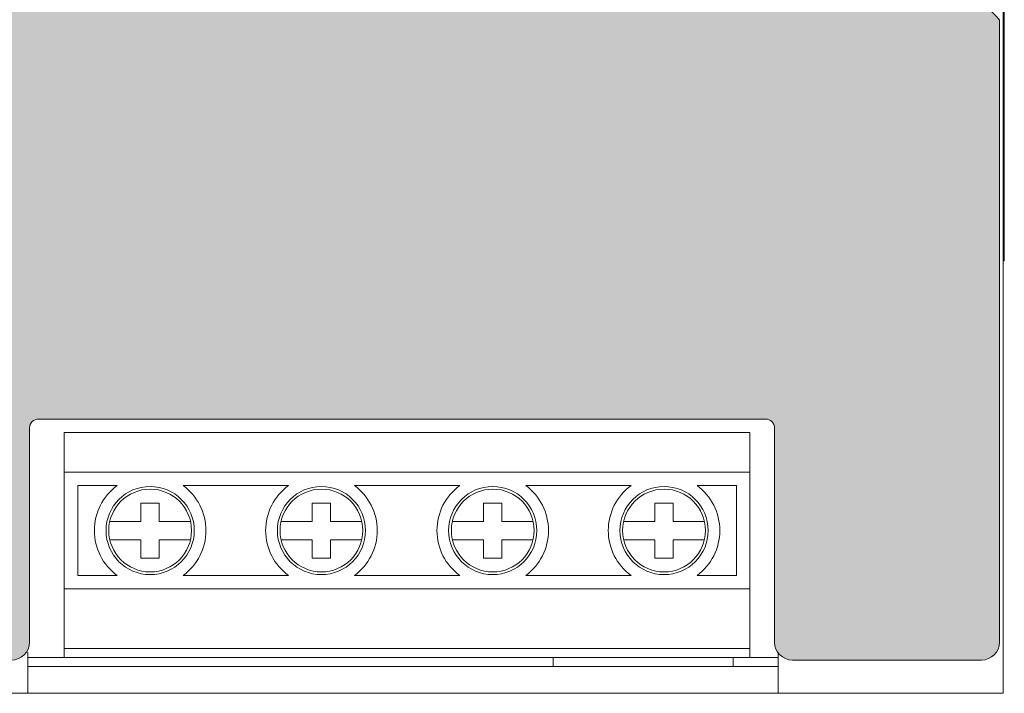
# Model space of a CAD drawing. Header units: millimetres. Extents: x 0 to 560, y 0 to 297.
# Tile 7 of 9: x 469 to 523, y 88 to 125. Entities that reach past the tile are written whole.
import ezdxf

# ---------------------------------------------------------------- set-up
doc = ezdxf.new("R2010")
doc.units = ezdxf.units.MM
doc.layers.get('0').update_dxf_attribs({"linetype": 'CONTINUOUS', "lineweight": 13})

msp = doc.modelspace()

# ---------------------------------------------------------------- hatches: boundary and pattern name
at = {"linetype": 'ByBlock'}
h = msp.add_hatch(color=18, dxfattribs=at)
edge = h.paths.add_edge_path()
edge.add_line((379.5, 171.55), (379.5, 90.85))
edge.add_arc((380.5, 90.85), 1, 180, 270)
edge.add_line((380.5, 89.85), (393.4, 89.85))
edge.add_arc((393.4, 90.85), 1, 270, 360)
edge.add_line((394.4, 90.85), (394.4, 102.75))
edge.add_arc((394.9, 102.75), 0.5, 90, 180, ccw=False)
edge.add_line((394.9, 103.25), (425.9, 103.25))
edge.add_arc((425.9, 102.75), 0.5, 0, 90, ccw=False)
edge.add_line((426.4, 102.75), (426.4, 90.85))
edge.add_arc((427.4, 90.85), 1, 180, 270)
edge.add_line((427.4, 89.85), (468.2, 89.85))
edge.add_arc((468.2, 90.85), 1, 270, 360)
edge.add_line((469.2, 90.85), (469.2, 102.75))
edge.add_arc((469.7, 102.75), 0.5, 90, 180, ccw=False)
edge.add_line((469.7, 103.25), (510.1, 103.25))
edge.add_arc((510.1, 102.75), 0.5, 0, 90, ccw=False)
edge.add_line((510.6, 102.75), (510.6, 90.85))
edge.add_arc((511.6, 90.85), 1, 180, 270)
edge.add_line((511.6, 89.85), (522.1, 89.85))
edge.add_arc((522.1, 90.85), 1, 270, 360)
edge.add_line((523.1, 90.85), (523.1, 125.45))
edge.add_spline(control_points=[(523.1, 125.45), (520.62, 128.071), (517.499, 130.299), (514.14, 132.167)], knot_values=[4.346382, 4.346382, 4.346382, 4.346382, 4.912458, 4.912458, 4.912458, 4.912458], degree=3, periodic=0)
edge.add_arc((512.705, 131), 1.85, 0.943, 39.1174, ccw=False)
edge.add_arc((512.705, 131), 1.85, -238.5328, 0.943, ccw=False)
edge.add_arc((512.705, 131), 1.85, 84.2543, 121.4672, ccw=False)
edge.add_spline(control_points=[(512.89, 132.841), (511.223, 133.711), (509.511, 134.496), (507.801, 135.2)], knot_values=[4, 4, 4, 4, 4.276705, 4.276705, 4.276705, 4.276705], degree=3, periodic=0)
edge.add_spline(control_points=[(507.801, 135.2), (479.804, 146.728), (448.842, 143.346), (419.386, 146.396)], knot_values=[3, 3, 3, 3, 4, 4, 4, 4], degree=3, periodic=0)
edge.add_spline(control_points=[(419.386, 146.396), (416.163, 146.73), (412.932, 146.943), (409.715, 147.346)], knot_values=[2, 2, 2, 2, 3, 3, 3, 3], degree=3, periodic=0)
edge.add_spline(control_points=[(409.715, 147.346), (398.204, 148.79), (385.677, 151.206), (381.198, 163.362)], knot_values=[1, 1, 1, 1, 2, 2, 2, 2], degree=3, periodic=0)
edge.add_spline(control_points=[(381.198, 163.362), (381.039, 163.793), (380.092, 166.147), (379.5, 171.55)], knot_values=[0.46422, 0.46422, 0.46422, 0.46422, 1, 1, 1, 1], degree=3, periodic=0)
edge = h.paths.add_edge_path()
edge.add_spline(control_points=[(379.505, 171.997), (379.503, 171.997), (379.502, 171.997), (379.5, 171.997)], knot_values=[0, 0, 0, 0, 0.00097, 0.00097, 0.00097, 0.00097], degree=3, periodic=0)
at = {"linetype": 'ByBlock', "lineweight": 9}
h = msp.add_hatch(color=7, dxfattribs=at)
h.paths.add_polyline_path([(491.881, 108.567), (488.479, 108.567), (488.479, 108.467), (491.881, 108.467)])
h.paths.add_polyline_path([(489.209, 107.99), (488.479, 107.99), (488.479, 107.89), (489.209, 107.89)])
h.paths.add_polyline_path([(490.545, 107.99), (489.815, 107.99), (489.815, 107.89), (490.545, 107.89)])
h.paths.add_polyline_path([(491.881, 107.99), (491.15, 107.99), (491.15, 107.89), (491.881, 107.89)])
h.paths.add_polyline_path([(495.652, 104.859), (494.148, 104.859), (494.148, 105.241), (495.652, 105.241)])
h.paths.add_polyline_path([(485.587, 104.298), (485.212, 104.298), (485.212, 104.857), (484.648, 104.857), (484.648, 105.243), (485.212, 105.243), (485.212, 105.802), (485.587, 105.802), (485.587, 105.243), (486.152, 105.243), (486.152, 104.857), (485.587, 104.857)])
h.paths.add_polyline_path([(505.252, 104.859), (503.748, 104.859), (503.748, 105.241), (505.252, 105.241)])
h.paths.add_polyline_path([(476.087, 104.298), (475.711, 104.298), (475.711, 104.857), (475.148, 104.857), (475.148, 105.243), (475.711, 105.243), (475.711, 105.802), (476.087, 105.802), (476.087, 105.243), (476.652, 105.243), (476.652, 104.857), (476.087, 104.857)])
edge = h.paths.add_edge_path()
edge.add_spline(control_points=[(495.067, 111.196), (495.127, 111.249), (495.17, 111.332), (495.196, 111.446)], knot_values=[17, 17, 17, 17, 18, 18, 18, 18], degree=3, periodic=0)
edge.add_spline(control_points=[(495.196, 111.446), (495.196, 111.446), (495.499, 111.349), (495.499, 111.349)], knot_values=[0, 0, 0, 0, 1, 1, 1, 1], degree=3, periodic=0)
edge.add_spline(control_points=[(495.499, 111.349), (495.453, 111.18), (495.375, 111.055), (495.267, 110.973)], knot_values=[1, 1, 1, 1, 2, 2, 2, 2], degree=3, periodic=0)
edge.add_spline(control_points=[(495.267, 110.973), (495.16, 110.891), (495.023, 110.85), (494.857, 110.85), (494.651, 110.85), (494.482, 110.921), (494.35, 111.061)], knot_values=[2, 2, 2, 2, 3, 3, 3, 4, 4, 4, 4], degree=3, periodic=0)
edge.add_spline(control_points=[(494.35, 111.061), (494.218, 111.201), (494.152, 111.393), (494.152, 111.637), (494.152, 111.894), (494.218, 112.094), (494.351, 112.237), (494.484, 112.38), (494.659, 112.451), (494.875, 112.451), (495.065, 112.451), (495.218, 112.395), (495.337, 112.283)], knot_values=[4, 4, 4, 4, 5, 5, 5, 6, 6, 6, 7, 7, 7, 8, 8, 8, 8], degree=3, periodic=0)
edge.add_spline(control_points=[(495.337, 112.283), (495.407, 112.217), (495.459, 112.122), (495.495, 111.998)], knot_values=[8, 8, 8, 8, 9, 9, 9, 9], degree=3, periodic=0)
edge.add_spline(control_points=[(495.495, 111.998), (495.495, 111.998), (495.186, 111.924), (495.186, 111.924)], knot_values=[9, 9, 9, 9, 10, 10, 10, 10], degree=3, periodic=0)
edge.add_spline(control_points=[(495.186, 111.924), (495.167, 112.004), (495.129, 112.068), (495.071, 112.114)], knot_values=[10, 10, 10, 10, 11, 11, 11, 11], degree=3, periodic=0)
edge.add_spline(control_points=[(495.071, 112.114), (495.013, 112.161), (494.943, 112.184), (494.859, 112.184), (494.745, 112.184), (494.652, 112.143), (494.581, 112.06)], knot_values=[11, 11, 11, 11, 12, 12, 12, 13, 13, 13, 13], degree=3, periodic=0)
edge.add_spline(control_points=[(494.581, 112.06), (494.509, 111.978), (494.473, 111.844), (494.473, 111.66), (494.473, 111.464), (494.509, 111.325), (494.579, 111.242)], knot_values=[13, 13, 13, 13, 14, 14, 14, 15, 15, 15, 15], degree=3, periodic=0)
edge.add_spline(control_points=[(494.579, 111.242), (494.65, 111.159), (494.741, 111.117), (494.854, 111.117), (494.936, 111.117), (495.007, 111.144), (495.067, 111.196)], knot_values=[15, 15, 15, 15, 16, 16, 16, 17, 17, 17, 17], degree=3, periodic=0)
edge = h.paths.add_edge_path(flags=16)
edge.add_spline(control_points=[(493.097, 112.163), (493.097, 112.163), (492.957, 112.163), (492.957, 112.163)], knot_values=[10, 10, 10, 10, 11, 11, 11, 11], degree=3, periodic=0)
edge.add_spline(control_points=[(492.957, 112.163), (492.957, 112.163), (492.957, 111.138), (492.957, 111.138)], knot_values=[0, 0, 0, 0, 1, 1, 1, 1], degree=3, periodic=0)
edge.add_spline(control_points=[(492.957, 111.138), (492.957, 111.138), (493.19, 111.138), (493.19, 111.138)], knot_values=[1, 1, 1, 1, 2, 2, 2, 2], degree=3, periodic=0)
edge.add_spline(control_points=[(493.19, 111.138), (493.277, 111.138), (493.341, 111.143), (493.379, 111.152)], knot_values=[2, 2, 2, 2, 3, 3, 3, 3], degree=3, periodic=0)
edge.add_spline(control_points=[(493.379, 111.152), (493.43, 111.165), (493.472, 111.187), (493.505, 111.216)], knot_values=[3, 3, 3, 3, 4, 4, 4, 4], degree=3, periodic=0)
edge.add_spline(control_points=[(493.505, 111.216), (493.538, 111.247), (493.566, 111.297), (493.587, 111.366)], knot_values=[4, 4, 4, 4, 5, 5, 5, 5], degree=3, periodic=0)
edge.add_spline(control_points=[(493.587, 111.366), (493.608, 111.435), (493.618, 111.53), (493.618, 111.649), (493.618, 111.769), (493.608, 111.86), (493.587, 111.925)], knot_values=[5, 5, 5, 5, 6, 6, 6, 7, 7, 7, 7], degree=3, periodic=0)
edge.add_spline(control_points=[(493.587, 111.925), (493.566, 111.989), (493.536, 112.039), (493.498, 112.075)], knot_values=[7, 7, 7, 7, 8, 8, 8, 8], degree=3, periodic=0)
edge.add_spline(control_points=[(493.498, 112.075), (493.461, 112.111), (493.412, 112.135), (493.354, 112.147)], knot_values=[8, 8, 8, 8, 9, 9, 9, 9], degree=3, periodic=0)
edge.add_spline(control_points=[(493.354, 112.147), (493.31, 112.158), (493.225, 112.163), (493.097, 112.163)], knot_values=[9, 9, 9, 9, 10, 10, 10, 10], degree=3, periodic=0)
edge = h.paths.add_edge_path()
edge.add_spline(control_points=[(492.645, 110.877), (492.645, 110.877), (492.645, 112.424), (492.645, 112.424)], knot_values=[10, 10, 10, 10, 11, 11, 11, 11], degree=3, periodic=0)
edge.add_spline(control_points=[(492.645, 112.424), (492.645, 112.424), (493.215, 112.424), (493.215, 112.424)], knot_values=[0, 0, 0, 0, 1, 1, 1, 1], degree=3, periodic=0)
edge.add_spline(control_points=[(493.215, 112.424), (493.344, 112.424), (493.443, 112.414), (493.51, 112.395)], knot_values=[1, 1, 1, 1, 2, 2, 2, 2], degree=3, periodic=0)
edge.add_spline(control_points=[(493.51, 112.395), (493.6, 112.368), (493.678, 112.32), (493.743, 112.252), (493.808, 112.184), (493.857, 112.101), (493.891, 112.001)], knot_values=[2, 2, 2, 2, 3, 3, 3, 4, 4, 4, 4], degree=3, periodic=0)
edge.add_spline(control_points=[(493.891, 112.001), (493.925, 111.902), (493.941, 111.781), (493.941, 111.636), (493.941, 111.508), (493.926, 111.398), (493.894, 111.306)], knot_values=[4, 4, 4, 4, 5, 5, 5, 6, 6, 6, 6], degree=3, periodic=0)
edge.add_spline(control_points=[(493.894, 111.306), (493.855, 111.193), (493.8, 111.103), (493.729, 111.033)], knot_values=[6, 6, 6, 6, 7, 7, 7, 7], degree=3, periodic=0)
edge.add_spline(control_points=[(493.729, 111.033), (493.674, 110.98), (493.601, 110.939), (493.509, 110.91)], knot_values=[7, 7, 7, 7, 8, 8, 8, 8], degree=3, periodic=0)
edge.add_spline(control_points=[(493.509, 110.91), (493.44, 110.888), (493.348, 110.877), (493.232, 110.877)], knot_values=[8, 8, 8, 8, 9, 9, 9, 9], degree=3, periodic=0)
edge.add_spline(control_points=[(493.232, 110.877), (493.232, 110.877), (492.645, 110.877), (492.645, 110.877)], knot_values=[9, 9, 9, 9, 10, 10, 10, 10], degree=3, periodic=0)
edge = h.paths.add_edge_path()
edge.add_spline(control_points=[(491.635, 111.998), (491.635, 111.998), (491.837, 111.998), (491.837, 111.998)], knot_values=[20, 20, 20, 20, 21, 21, 21, 21], degree=3, periodic=0)
edge.add_spline(control_points=[(491.837, 111.998), (491.837, 111.998), (491.837, 111.761), (491.837, 111.761)], knot_values=[0, 0, 0, 0, 1, 1, 1, 1], degree=3, periodic=0)
edge.add_spline(control_points=[(491.837, 111.761), (491.837, 111.761), (491.635, 111.761), (491.635, 111.761)], knot_values=[1, 1, 1, 1, 2, 2, 2, 2], degree=3, periodic=0)
edge.add_spline(control_points=[(491.635, 111.761), (491.635, 111.761), (491.635, 111.309), (491.635, 111.309)], knot_values=[2, 2, 2, 2, 3, 3, 3, 3], degree=3, periodic=0)
edge.add_spline(control_points=[(491.635, 111.309), (491.635, 111.218), (491.637, 111.165), (491.641, 111.149)], knot_values=[3, 3, 3, 3, 4, 4, 4, 4], degree=3, periodic=0)
edge.add_spline(control_points=[(491.641, 111.149), (491.644, 111.134), (491.653, 111.122), (491.667, 111.112)], knot_values=[4, 4, 4, 4, 5, 5, 5, 5], degree=3, periodic=0)
edge.add_spline(control_points=[(491.667, 111.112), (491.681, 111.103), (491.697, 111.097), (491.717, 111.097), (491.745, 111.097), (491.784, 111.107), (491.836, 111.126)], knot_values=[5, 5, 5, 5, 6, 6, 6, 7, 7, 7, 7], degree=3, periodic=0)
edge.add_spline(control_points=[(491.836, 111.126), (491.836, 111.126), (491.861, 110.896), (491.861, 110.896)], knot_values=[7, 7, 7, 7, 8, 8, 8, 8], degree=3, periodic=0)
edge.add_spline(control_points=[(491.861, 110.896), (491.792, 110.866), (491.715, 110.851), (491.628, 110.851), (491.574, 110.851), (491.526, 110.86), (491.483, 110.879)], knot_values=[8, 8, 8, 8, 9, 9, 9, 10, 10, 10, 10], degree=3, periodic=0)
edge.add_spline(control_points=[(491.483, 110.879), (491.44, 110.897), (491.409, 110.919), (491.389, 110.948)], knot_values=[10, 10, 10, 10, 11, 11, 11, 11], degree=3, periodic=0)
edge.add_spline(control_points=[(491.389, 110.948), (491.369, 110.976), (491.354, 111.015), (491.347, 111.063)], knot_values=[11, 11, 11, 11, 12, 12, 12, 12], degree=3, periodic=0)
edge.add_spline(control_points=[(491.347, 111.063), (491.34, 111.098), (491.337, 111.167), (491.337, 111.273)], knot_values=[12, 12, 12, 12, 13, 13, 13, 13], degree=3, periodic=0)
edge.add_spline(control_points=[(491.337, 111.273), (491.337, 111.273), (491.337, 111.761), (491.337, 111.761)], knot_values=[13, 13, 13, 13, 14, 14, 14, 14], degree=3, periodic=0)
edge.add_spline(control_points=[(491.337, 111.761), (491.337, 111.761), (491.201, 111.761), (491.201, 111.761)], knot_values=[14, 14, 14, 14, 15, 15, 15, 15], degree=3, periodic=0)
edge.add_spline(control_points=[(491.201, 111.761), (491.201, 111.761), (491.201, 111.998), (491.201, 111.998)], knot_values=[15, 15, 15, 15, 16, 16, 16, 16], degree=3, periodic=0)
edge.add_spline(control_points=[(491.201, 111.998), (491.201, 111.998), (491.337, 111.998), (491.337, 111.998)], knot_values=[16, 16, 16, 16, 17, 17, 17, 17], degree=3, periodic=0)
edge.add_spline(control_points=[(491.337, 111.998), (491.337, 111.998), (491.337, 112.22), (491.337, 112.22)], knot_values=[17, 17, 17, 17, 18, 18, 18, 18], degree=3, periodic=0)
edge.add_spline(control_points=[(491.337, 112.22), (491.337, 112.22), (491.635, 112.393), (491.635, 112.393)], knot_values=[18, 18, 18, 18, 19, 19, 19, 19], degree=3, periodic=0)
edge.add_spline(control_points=[(491.635, 112.393), (491.635, 112.393), (491.635, 111.998), (491.635, 111.998)], knot_values=[19, 19, 19, 19, 20, 20, 20, 20], degree=3, periodic=0)
edge = h.paths.add_edge_path()
edge.add_spline(control_points=[(491.017, 110.877), (491.017, 110.877), (490.741, 110.877), (490.741, 110.877)], knot_values=[18, 18, 18, 18, 19, 19, 19, 19], degree=3, periodic=0)
edge.add_spline(control_points=[(490.741, 110.877), (490.741, 110.877), (490.741, 111.045), (490.741, 111.045)], knot_values=[0, 0, 0, 0, 1, 1, 1, 1], degree=3, periodic=0)
edge.add_spline(control_points=[(490.741, 111.045), (490.7, 110.985), (490.647, 110.938), (490.58, 110.903)], knot_values=[1, 1, 1, 1, 2, 2, 2, 2], degree=3, periodic=0)
edge.add_spline(control_points=[(490.58, 110.903), (490.514, 110.868), (490.443, 110.851), (490.37, 110.851), (490.294, 110.851), (490.226, 110.868), (490.167, 110.901)], knot_values=[2, 2, 2, 2, 3, 3, 3, 4, 4, 4, 4], degree=3, periodic=0)
edge.add_spline(control_points=[(490.167, 110.901), (490.107, 110.934), (490.064, 110.981), (490.037, 111.041)], knot_values=[4, 4, 4, 4, 5, 5, 5, 5], degree=3, periodic=0)
edge.add_spline(control_points=[(490.037, 111.041), (490.01, 111.1), (489.997, 111.182), (489.997, 111.289)], knot_values=[5, 5, 5, 5, 6, 6, 6, 6], degree=3, periodic=0)
edge.add_spline(control_points=[(489.997, 111.289), (489.997, 111.289), (489.997, 111.998), (489.997, 111.998)], knot_values=[6, 6, 6, 6, 7, 7, 7, 7], degree=3, periodic=0)
edge.add_spline(control_points=[(489.997, 111.998), (489.997, 111.998), (490.293, 111.998), (490.293, 111.998)], knot_values=[7, 7, 7, 7, 8, 8, 8, 8], degree=3, periodic=0)
edge.add_spline(control_points=[(490.293, 111.998), (490.293, 111.998), (490.293, 111.482), (490.293, 111.482)], knot_values=[8, 8, 8, 8, 9, 9, 9, 9], degree=3, periodic=0)
edge.add_spline(control_points=[(490.293, 111.482), (490.293, 111.325), (490.299, 111.229), (490.31, 111.193)], knot_values=[9, 9, 9, 9, 10, 10, 10, 10], degree=3, periodic=0)
edge.add_spline(control_points=[(490.31, 111.193), (490.321, 111.157), (490.341, 111.129), (490.37, 111.108)], knot_values=[10, 10, 10, 10, 11, 11, 11, 11], degree=3, periodic=0)
edge.add_spline(control_points=[(490.37, 111.108), (490.399, 111.087), (490.435, 111.077), (490.479, 111.077), (490.53, 111.077), (490.575, 111.091), (490.616, 111.119)], knot_values=[11, 11, 11, 11, 12, 12, 12, 13, 13, 13, 13], degree=3, periodic=0)
edge.add_spline(control_points=[(490.616, 111.119), (490.656, 111.147), (490.683, 111.181), (490.698, 111.222)], knot_values=[13, 13, 13, 13, 14, 14, 14, 14], degree=3, periodic=0)
edge.add_spline(control_points=[(490.698, 111.222), (490.713, 111.264), (490.72, 111.364), (490.72, 111.525)], knot_values=[14, 14, 14, 14, 15, 15, 15, 15], degree=3, periodic=0)
edge.add_spline(control_points=[(490.72, 111.525), (490.72, 111.525), (490.72, 111.998), (490.72, 111.998)], knot_values=[15, 15, 15, 15, 16, 16, 16, 16], degree=3, periodic=0)
edge.add_spline(control_points=[(490.72, 111.998), (490.72, 111.998), (491.017, 111.998), (491.017, 111.998)], knot_values=[16, 16, 16, 16, 17, 17, 17, 17], degree=3, periodic=0)
edge.add_spline(control_points=[(491.017, 111.998), (491.017, 111.998), (491.017, 110.877), (491.017, 110.877)], knot_values=[17, 17, 17, 17, 18, 18, 18, 18], degree=3, periodic=0)
edge = h.paths.add_edge_path(flags=16)
edge.add_spline(control_points=[(489.04, 111.705), (488.992, 111.649), (488.968, 111.566), (488.968, 111.456)], knot_values=[7, 7, 7, 7, 8, 8, 8, 8], degree=3, periodic=0)
edge.add_spline(control_points=[(488.968, 111.456), (488.968, 111.33), (488.993, 111.237), (489.043, 111.177)], knot_values=[0, 0, 0, 0, 1, 1, 1, 1], degree=3, periodic=0)
edge.add_spline(control_points=[(489.043, 111.177), (489.093, 111.117), (489.153, 111.087), (489.225, 111.087), (489.294, 111.087), (489.352, 111.114), (489.397, 111.169), (489.443, 111.225), (489.466, 111.315), (489.466, 111.442), (489.466, 111.559), (489.442, 111.646), (489.395, 111.703)], knot_values=[1, 1, 1, 1, 2, 2, 2, 3, 3, 3, 4, 4, 4, 5, 5, 5, 5], degree=3, periodic=0)
edge.add_spline(control_points=[(489.395, 111.703), (489.348, 111.76), (489.29, 111.789), (489.22, 111.789), (489.147, 111.789), (489.087, 111.761), (489.04, 111.705)], knot_values=[5, 5, 5, 5, 6, 6, 6, 7, 7, 7, 7], degree=3, periodic=0)
edge = h.paths.add_edge_path()
edge.add_spline(control_points=[(488.675, 110.45), (488.675, 110.45), (488.675, 111.998), (488.675, 111.998)], knot_values=[12, 12, 12, 12, 13, 13, 13, 13], degree=3, periodic=0)
edge.add_spline(control_points=[(488.675, 111.998), (488.675, 111.998), (488.951, 111.998), (488.951, 111.998)], knot_values=[0, 0, 0, 0, 1, 1, 1, 1], degree=3, periodic=0)
edge.add_spline(control_points=[(488.951, 111.998), (488.951, 111.998), (488.951, 111.833), (488.951, 111.833)], knot_values=[1, 1, 1, 1, 2, 2, 2, 2], degree=3, periodic=0)
edge.add_spline(control_points=[(488.951, 111.833), (488.987, 111.889), (489.036, 111.935), (489.096, 111.97)], knot_values=[2, 2, 2, 2, 3, 3, 3, 3], degree=3, periodic=0)
edge.add_spline(control_points=[(489.096, 111.97), (489.158, 112.006), (489.226, 112.023), (489.3, 112.023), (489.43, 112.023), (489.541, 111.972), (489.632, 111.87)], knot_values=[3, 3, 3, 3, 4, 4, 4, 5, 5, 5, 5], degree=3, periodic=0)
edge.add_spline(control_points=[(489.632, 111.87), (489.723, 111.768), (489.768, 111.626), (489.768, 111.444), (489.768, 111.256), (489.722, 111.111), (489.63, 111.007)], knot_values=[5, 5, 5, 5, 6, 6, 6, 7, 7, 7, 7], degree=3, periodic=0)
edge.add_spline(control_points=[(489.63, 111.007), (489.539, 110.903), (489.428, 110.851), (489.298, 110.851), (489.236, 110.851), (489.18, 110.863), (489.13, 110.888), (489.08, 110.913), (489.027, 110.955), (488.971, 111.015)], knot_values=[7, 7, 7, 7, 8, 8, 8, 9, 9, 9, 10, 10, 10, 10], degree=3, periodic=0)
edge.add_spline(control_points=[(488.971, 111.015), (488.971, 111.015), (488.971, 110.45), (488.971, 110.45)], knot_values=[10, 10, 10, 10, 11, 11, 11, 11], degree=3, periodic=0)
edge.add_spline(control_points=[(488.971, 110.45), (488.971, 110.45), (488.675, 110.45), (488.675, 110.45)], knot_values=[11, 11, 11, 11, 12, 12, 12, 12], degree=3, periodic=0)
edge = h.paths.add_edge_path()
edge.add_spline(control_points=[(488.275, 111.998), (488.275, 111.998), (488.478, 111.998), (488.478, 111.998)], knot_values=[20, 20, 20, 20, 21, 21, 21, 21], degree=3, periodic=0)
edge.add_spline(control_points=[(488.478, 111.998), (488.478, 111.998), (488.478, 111.761), (488.478, 111.761)], knot_values=[0, 0, 0, 0, 1, 1, 1, 1], degree=3, periodic=0)
edge.add_spline(control_points=[(488.478, 111.761), (488.478, 111.761), (488.275, 111.761), (488.275, 111.761)], knot_values=[1, 1, 1, 1, 2, 2, 2, 2], degree=3, periodic=0)
edge.add_spline(control_points=[(488.275, 111.761), (488.275, 111.761), (488.275, 111.309), (488.275, 111.309)], knot_values=[2, 2, 2, 2, 3, 3, 3, 3], degree=3, periodic=0)
edge.add_spline(control_points=[(488.275, 111.309), (488.275, 111.218), (488.276, 111.165), (488.281, 111.149), (488.285, 111.134), (488.293, 111.122), (488.307, 111.112)], knot_values=[3, 3, 3, 3, 4, 4, 4, 5, 5, 5, 5], degree=3, periodic=0)
edge.add_spline(control_points=[(488.307, 111.112), (488.32, 111.103), (488.338, 111.097), (488.357, 111.097), (488.385, 111.097), (488.425, 111.107), (488.476, 111.126)], knot_values=[5, 5, 5, 5, 6, 6, 6, 7, 7, 7, 7], degree=3, periodic=0)
edge.add_spline(control_points=[(488.476, 111.126), (488.476, 111.126), (488.502, 110.896), (488.502, 110.896)], knot_values=[7, 7, 7, 7, 8, 8, 8, 8], degree=3, periodic=0)
edge.add_spline(control_points=[(488.502, 110.896), (488.433, 110.866), (488.355, 110.851), (488.267, 110.851), (488.214, 110.851), (488.165, 110.86), (488.123, 110.879)], knot_values=[8, 8, 8, 8, 9, 9, 9, 10, 10, 10, 10], degree=3, periodic=0)
edge.add_spline(control_points=[(488.123, 110.879), (488.08, 110.897), (488.048, 110.919), (488.028, 110.948)], knot_values=[10, 10, 10, 10, 11, 11, 11, 11], degree=3, periodic=0)
edge.add_spline(control_points=[(488.028, 110.948), (488.008, 110.976), (487.995, 111.015), (487.987, 111.063)], knot_values=[11, 11, 11, 11, 12, 12, 12, 12], degree=3, periodic=0)
edge.add_spline(control_points=[(487.987, 111.063), (487.98, 111.098), (487.977, 111.167), (487.977, 111.273)], knot_values=[12, 12, 12, 12, 13, 13, 13, 13], degree=3, periodic=0)
edge.add_spline(control_points=[(487.977, 111.273), (487.977, 111.273), (487.977, 111.761), (487.977, 111.761)], knot_values=[13, 13, 13, 13, 14, 14, 14, 14], degree=3, periodic=0)
edge.add_spline(control_points=[(487.977, 111.761), (487.977, 111.761), (487.841, 111.761), (487.841, 111.761)], knot_values=[14, 14, 14, 14, 15, 15, 15, 15], degree=3, periodic=0)
edge.add_spline(control_points=[(487.841, 111.761), (487.841, 111.761), (487.841, 111.998), (487.841, 111.998)], knot_values=[15, 15, 15, 15, 16, 16, 16, 16], degree=3, periodic=0)
edge.add_spline(control_points=[(487.841, 111.998), (487.841, 111.998), (487.977, 111.998), (487.977, 111.998)], knot_values=[16, 16, 16, 16, 17, 17, 17, 17], degree=3, periodic=0)
edge.add_spline(control_points=[(487.977, 111.998), (487.977, 111.998), (487.977, 112.22), (487.977, 112.22)], knot_values=[17, 17, 17, 17, 18, 18, 18, 18], degree=3, periodic=0)
edge.add_spline(control_points=[(487.977, 112.22), (487.977, 112.22), (488.275, 112.393), (488.275, 112.393)], knot_values=[18, 18, 18, 18, 19, 19, 19, 19], degree=3, periodic=0)
edge.add_spline(control_points=[(488.275, 112.393), (488.275, 112.393), (488.275, 111.998), (488.275, 111.998)], knot_values=[19, 19, 19, 19, 20, 20, 20, 20], degree=3, periodic=0)
edge = h.paths.add_edge_path()
edge.add_spline(control_points=[(487.656, 110.877), (487.656, 110.877), (487.381, 110.877), (487.381, 110.877)], knot_values=[18, 18, 18, 18, 19, 19, 19, 19], degree=3, periodic=0)
edge.add_spline(control_points=[(487.381, 110.877), (487.381, 110.877), (487.381, 111.045), (487.381, 111.045)], knot_values=[0, 0, 0, 0, 1, 1, 1, 1], degree=3, periodic=0)
edge.add_spline(control_points=[(487.381, 111.045), (487.34, 110.985), (487.286, 110.938), (487.22, 110.903)], knot_values=[1, 1, 1, 1, 2, 2, 2, 2], degree=3, periodic=0)
edge.add_spline(control_points=[(487.22, 110.903), (487.153, 110.868), (487.083, 110.851), (487.009, 110.851), (486.934, 110.851), (486.867, 110.868), (486.807, 110.901), (486.747, 110.934), (486.703, 110.981), (486.677, 111.041)], knot_values=[2, 2, 2, 2, 3, 3, 3, 4, 4, 4, 5, 5, 5, 5], degree=3, periodic=0)
edge.add_spline(control_points=[(486.677, 111.041), (486.65, 111.1), (486.637, 111.182), (486.637, 111.289)], knot_values=[5, 5, 5, 5, 6, 6, 6, 6], degree=3, periodic=0)
edge.add_spline(control_points=[(486.637, 111.289), (486.637, 111.289), (486.637, 111.998), (486.637, 111.998)], knot_values=[6, 6, 6, 6, 7, 7, 7, 7], degree=3, periodic=0)
edge.add_spline(control_points=[(486.637, 111.998), (486.637, 111.998), (486.933, 111.998), (486.933, 111.998)], knot_values=[7, 7, 7, 7, 8, 8, 8, 8], degree=3, periodic=0)
edge.add_spline(control_points=[(486.933, 111.998), (486.933, 111.998), (486.933, 111.482), (486.933, 111.482)], knot_values=[8, 8, 8, 8, 9, 9, 9, 9], degree=3, periodic=0)
edge.add_spline(control_points=[(486.933, 111.482), (486.933, 111.325), (486.939, 111.229), (486.95, 111.193)], knot_values=[9, 9, 9, 9, 10, 10, 10, 10], degree=3, periodic=0)
edge.add_spline(control_points=[(486.95, 111.193), (486.96, 111.157), (486.98, 111.129), (487.009, 111.108)], knot_values=[10, 10, 10, 10, 11, 11, 11, 11], degree=3, periodic=0)
edge.add_spline(control_points=[(487.009, 111.108), (487.038, 111.087), (487.075, 111.077), (487.119, 111.077), (487.17, 111.077), (487.215, 111.091), (487.255, 111.119)], knot_values=[11, 11, 11, 11, 12, 12, 12, 13, 13, 13, 13], degree=3, periodic=0)
edge.add_spline(control_points=[(487.255, 111.119), (487.295, 111.147), (487.323, 111.181), (487.337, 111.222)], knot_values=[13, 13, 13, 13, 14, 14, 14, 14], degree=3, periodic=0)
edge.add_spline(control_points=[(487.337, 111.222), (487.352, 111.264), (487.36, 111.364), (487.36, 111.525)], knot_values=[14, 14, 14, 14, 15, 15, 15, 15], degree=3, periodic=0)
edge.add_spline(control_points=[(487.36, 111.525), (487.36, 111.525), (487.36, 111.998), (487.36, 111.998)], knot_values=[15, 15, 15, 15, 16, 16, 16, 16], degree=3, periodic=0)
edge.add_spline(control_points=[(487.36, 111.998), (487.36, 111.998), (487.656, 111.998), (487.656, 111.998)], knot_values=[16, 16, 16, 16, 17, 17, 17, 17], degree=3, periodic=0)
edge.add_spline(control_points=[(487.656, 111.998), (487.656, 111.998), (487.656, 110.877), (487.656, 110.877)], knot_values=[17, 17, 17, 17, 18, 18, 18, 18], degree=3, periodic=0)
edge = h.paths.add_edge_path(flags=16)
edge.add_spline(control_points=[(485.341, 112.051), (485.263, 111.962), (485.223, 111.829), (485.223, 111.652)], knot_values=[7, 7, 7, 7, 8, 8, 8, 8], degree=3, periodic=0)
edge.add_spline(control_points=[(485.223, 111.652), (485.223, 111.476), (485.263, 111.344), (485.344, 111.253)], knot_values=[0, 0, 0, 0, 1, 1, 1, 1], degree=3, periodic=0)
edge.add_spline(control_points=[(485.344, 111.253), (485.425, 111.162), (485.528, 111.117), (485.652, 111.117), (485.777, 111.117), (485.879, 111.162), (485.959, 111.252), (486.038, 111.342), (486.078, 111.476), (486.078, 111.656), (486.078, 111.833), (486.04, 111.965), (485.962, 112.053)], knot_values=[1, 1, 1, 1, 2, 2, 2, 3, 3, 3, 4, 4, 4, 5, 5, 5, 5], degree=3, periodic=0)
edge.add_spline(control_points=[(485.962, 112.053), (485.884, 112.14), (485.781, 112.184), (485.652, 112.184), (485.524, 112.184), (485.42, 112.139), (485.341, 112.051)], knot_values=[5, 5, 5, 5, 6, 6, 6, 7, 7, 7, 7], degree=3, periodic=0)
edge = h.paths.add_edge_path()
edge.add_spline(control_points=[(485.105, 111.061), (484.969, 111.201), (484.901, 111.395), (484.901, 111.641)], knot_values=[9, 9, 9, 9, 10, 10, 10, 10], degree=3, periodic=0)
edge.add_spline(control_points=[(484.901, 111.641), (484.901, 111.798), (484.924, 111.931), (484.972, 112.038)], knot_values=[0, 0, 0, 0, 1, 1, 1, 1], degree=3, periodic=0)
edge.add_spline(control_points=[(484.972, 112.038), (485.007, 112.117), (485.055, 112.187), (485.116, 112.25), (485.176, 112.313), (485.243, 112.359), (485.316, 112.389)], knot_values=[1, 1, 1, 1, 2, 2, 2, 3, 3, 3, 3], degree=3, periodic=0)
edge.add_spline(control_points=[(485.316, 112.389), (485.412, 112.43), (485.523, 112.451), (485.649, 112.451), (485.877, 112.451), (486.059, 112.38), (486.196, 112.238), (486.333, 112.097), (486.402, 111.9), (486.402, 111.648), (486.402, 111.398), (486.333, 111.203), (486.198, 111.062), (486.062, 110.921), (485.881, 110.85), (485.653, 110.85), (485.423, 110.85), (485.241, 110.921), (485.105, 111.061)], knot_values=[3, 3, 3, 3, 4, 4, 4, 5, 5, 5, 6, 6, 6, 7, 7, 7, 8, 8, 8, 9, 9, 9, 9], degree=3, periodic=0)
edge = h.paths.add_edge_path()
edge.add_spline(control_points=[(492.599, 107.724), (492.599, 107.724), (493.156, 107.724), (493.156, 107.724)], knot_values=[20, 20, 20, 20, 21, 21, 21, 21], degree=3, periodic=0)
edge.add_spline(control_points=[(493.156, 107.724), (493.156, 107.724), (493.156, 107.463), (493.156, 107.463)], knot_values=[0, 0, 0, 0, 1, 1, 1, 1], degree=3, periodic=0)
edge.add_spline(control_points=[(493.156, 107.463), (493.156, 107.463), (492.174, 107.463), (492.174, 107.463)], knot_values=[1, 1, 1, 1, 2, 2, 2, 2], degree=3, periodic=0)
edge.add_spline(control_points=[(492.174, 107.463), (492.183, 107.562), (492.217, 107.655), (492.268, 107.744)], knot_values=[2, 2, 2, 2, 3, 3, 3, 3], degree=3, periodic=0)
edge.add_spline(control_points=[(492.268, 107.744), (492.322, 107.832), (492.427, 107.95), (492.584, 108.096)], knot_values=[3, 3, 3, 3, 4, 4, 4, 4], degree=3, periodic=0)
edge.add_spline(control_points=[(492.584, 108.096), (492.71, 108.215), (492.788, 108.295), (492.816, 108.337)], knot_values=[4, 4, 4, 4, 5, 5, 5, 5], degree=3, periodic=0)
edge.add_spline(control_points=[(492.816, 108.337), (492.855, 108.395), (492.875, 108.453), (492.875, 108.51), (492.875, 108.572), (492.857, 108.621), (492.824, 108.654), (492.789, 108.688), (492.743, 108.704), (492.683, 108.704), (492.624, 108.704), (492.577, 108.688), (492.542, 108.652)], knot_values=[5, 5, 5, 5, 6, 6, 6, 7, 7, 7, 8, 8, 8, 9, 9, 9, 9], degree=3, periodic=0)
edge.add_spline(control_points=[(492.542, 108.652), (492.507, 108.617), (492.488, 108.557), (492.482, 108.475)], knot_values=[9, 9, 9, 9, 10, 10, 10, 10], degree=3, periodic=0)
edge.add_spline(control_points=[(492.482, 108.475), (492.482, 108.475), (492.203, 108.504), (492.203, 108.504)], knot_values=[10, 10, 10, 10, 11, 11, 11, 11], degree=3, periodic=0)
edge.add_spline(control_points=[(492.203, 108.504), (492.219, 108.658), (492.272, 108.769), (492.36, 108.836), (492.448, 108.903), (492.558, 108.936), (492.691, 108.936), (492.835, 108.936), (492.949, 108.898), (493.032, 108.819)], knot_values=[11, 11, 11, 11, 12, 12, 12, 13, 13, 13, 14, 14, 14, 14], degree=3, periodic=0)
edge.add_spline(control_points=[(493.032, 108.819), (493.115, 108.741), (493.156, 108.644), (493.156, 108.528), (493.156, 108.462), (493.145, 108.399), (493.121, 108.34)], knot_values=[14, 14, 14, 14, 15, 15, 15, 16, 16, 16, 16], degree=3, periodic=0)
edge.add_spline(control_points=[(493.121, 108.34), (493.097, 108.28), (493.061, 108.217), (493.008, 108.152)], knot_values=[16, 16, 16, 16, 17, 17, 17, 17], degree=3, periodic=0)
edge.add_spline(control_points=[(493.008, 108.152), (492.975, 108.109), (492.914, 108.045), (492.825, 107.965)], knot_values=[17, 17, 17, 17, 18, 18, 18, 18], degree=3, periodic=0)
edge.add_spline(control_points=[(492.825, 107.965), (492.735, 107.883), (492.68, 107.829), (492.655, 107.802)], knot_values=[18, 18, 18, 18, 19, 19, 19, 19], degree=3, periodic=0)
edge.add_spline(control_points=[(492.655, 107.802), (492.632, 107.775), (492.613, 107.75), (492.599, 107.724)], knot_values=[19, 19, 19, 19, 20, 20, 20, 20], degree=3, periodic=0)
h.paths.add_polyline_path([(494.889, 108.056), (495.289, 108.056), (495.087, 108.601)], flags=16)
h.paths.add_polyline_path([(495.247, 108.944), (495.835, 107.475), (495.513, 107.475), (495.385, 107.808), (494.798, 107.808), (494.676, 107.475), (494.361, 107.475), (494.933, 108.944)])
edge = h.paths.add_edge_path(flags=16)
edge.add_spline(control_points=[(493.874, 108.683), (493.847, 108.705), (493.817, 108.716), (493.783, 108.716)], knot_values=[11, 11, 11, 11, 12, 12, 12, 12], degree=3, periodic=0)
edge.add_spline(control_points=[(493.783, 108.716), (493.749, 108.716), (493.719, 108.705), (493.692, 108.683)], knot_values=[0, 0, 0, 0, 1, 1, 1, 1], degree=3, periodic=0)
edge.add_spline(control_points=[(493.692, 108.683), (493.665, 108.662), (493.644, 108.623), (493.63, 108.567)], knot_values=[1, 1, 1, 1, 2, 2, 2, 2], degree=3, periodic=0)
edge.add_spline(control_points=[(493.63, 108.567), (493.61, 108.494), (493.601, 108.372), (493.601, 108.199), (493.601, 108.027), (493.61, 107.908), (493.627, 107.844)], knot_values=[2, 2, 2, 2, 3, 3, 3, 4, 4, 4, 4], degree=3, periodic=0)
edge.add_spline(control_points=[(493.627, 107.844), (493.644, 107.779), (493.666, 107.737), (493.692, 107.715), (493.719, 107.694), (493.749, 107.683), (493.783, 107.683), (493.817, 107.683), (493.847, 107.694), (493.874, 107.716)], knot_values=[4, 4, 4, 4, 5, 5, 5, 6, 6, 6, 7, 7, 7, 7], degree=3, periodic=0)
edge.add_spline(control_points=[(493.874, 107.716), (493.901, 107.737), (493.922, 107.777), (493.936, 107.832)], knot_values=[7, 7, 7, 7, 8, 8, 8, 8], degree=3, periodic=0)
edge.add_spline(control_points=[(493.936, 107.832), (493.956, 107.905), (493.965, 108.027), (493.965, 108.199), (493.965, 108.372), (493.957, 108.49), (493.94, 108.555)], knot_values=[8, 8, 8, 8, 9, 9, 9, 10, 10, 10, 10], degree=3, periodic=0)
edge.add_spline(control_points=[(493.94, 108.555), (493.922, 108.619), (493.9, 108.662), (493.874, 108.683)], knot_values=[10, 10, 10, 10, 11, 11, 11, 11], degree=3, periodic=0)
edge = h.paths.add_edge_path()
edge.add_spline(control_points=[(493.451, 108.799), (493.53, 108.9), (493.641, 108.95), (493.783, 108.95)], knot_values=[7, 7, 7, 7, 8, 8, 8, 8], degree=3, periodic=0)
edge.add_spline(control_points=[(493.783, 108.95), (493.925, 108.95), (494.036, 108.899), (494.117, 108.798)], knot_values=[0, 0, 0, 0, 1, 1, 1, 1], degree=3, periodic=0)
edge.add_spline(control_points=[(494.117, 108.798), (494.213, 108.677), (494.26, 108.478), (494.26, 108.199), (494.26, 107.921), (494.212, 107.722), (494.115, 107.6)], knot_values=[1, 1, 1, 1, 2, 2, 2, 3, 3, 3, 3], degree=3, periodic=0)
edge.add_spline(control_points=[(494.115, 107.6), (494.036, 107.5), (493.925, 107.45), (493.783, 107.45), (493.64, 107.45), (493.525, 107.504), (493.437, 107.615)], knot_values=[3, 3, 3, 3, 4, 4, 4, 5, 5, 5, 5], degree=3, periodic=0)
edge.add_spline(control_points=[(493.437, 107.615), (493.35, 107.724), (493.307, 107.921), (493.307, 108.202), (493.307, 108.479), (493.354, 108.678), (493.451, 108.799)], knot_values=[5, 5, 5, 5, 6, 6, 6, 7, 7, 7, 7], degree=3, periodic=0)
h.paths.add_polyline_path([(487.632, 107.463), (487.313, 107.463), (486.79, 108.929), (487.11, 108.929), (487.482, 107.844), (487.84, 108.929), (488.154, 108.929)])
h.paths.add_polyline_path([(485.951, 108.004), (486.288, 108.004), (486.288, 108.504)], flags=17)
h.paths.add_polyline_path([(486.56, 107.463), (486.288, 107.463), (486.288, 107.759), (485.689, 107.759), (485.689, 108.003), (486.324, 108.934), (486.56, 108.934), (486.56, 108.004), (486.741, 108.004), (486.741, 107.759), (486.56, 107.759)])
edge = h.paths.add_edge_path()
edge.add_spline(control_points=[(484.99, 107.724), (484.99, 107.724), (485.548, 107.724), (485.548, 107.724)], knot_values=[20, 20, 20, 20, 21, 21, 21, 21], degree=3, periodic=0)
edge.add_spline(control_points=[(485.548, 107.724), (485.548, 107.724), (485.548, 107.463), (485.548, 107.463)], knot_values=[0, 0, 0, 0, 1, 1, 1, 1], degree=3, periodic=0)
edge.add_spline(control_points=[(485.548, 107.463), (485.548, 107.463), (484.565, 107.463), (484.565, 107.463)], knot_values=[1, 1, 1, 1, 2, 2, 2, 2], degree=3, periodic=0)
edge.add_spline(control_points=[(484.565, 107.463), (484.575, 107.562), (484.608, 107.655), (484.659, 107.744)], knot_values=[2, 2, 2, 2, 3, 3, 3, 3], degree=3, periodic=0)
edge.add_spline(control_points=[(484.659, 107.744), (484.713, 107.832), (484.819, 107.95), (484.975, 108.096)], knot_values=[3, 3, 3, 3, 4, 4, 4, 4], degree=3, periodic=0)
edge.add_spline(control_points=[(484.975, 108.096), (485.101, 108.215), (485.179, 108.295), (485.207, 108.337)], knot_values=[4, 4, 4, 4, 5, 5, 5, 5], degree=3, periodic=0)
edge.add_spline(control_points=[(485.207, 108.337), (485.246, 108.395), (485.266, 108.453), (485.266, 108.51), (485.266, 108.572), (485.248, 108.621), (485.215, 108.654), (485.18, 108.688), (485.134, 108.704), (485.074, 108.704), (485.015, 108.704), (484.968, 108.688), (484.934, 108.652)], knot_values=[5, 5, 5, 5, 6, 6, 6, 7, 7, 7, 8, 8, 8, 9, 9, 9, 9], degree=3, periodic=0)
edge.add_spline(control_points=[(484.934, 108.652), (484.898, 108.617), (484.879, 108.557), (484.874, 108.475)], knot_values=[9, 9, 9, 9, 10, 10, 10, 10], degree=3, periodic=0)
edge.add_spline(control_points=[(484.874, 108.475), (484.874, 108.475), (484.594, 108.504), (484.594, 108.504)], knot_values=[10, 10, 10, 10, 11, 11, 11, 11], degree=3, periodic=0)
edge.add_spline(control_points=[(484.594, 108.504), (484.61, 108.658), (484.663, 108.769), (484.751, 108.836), (484.839, 108.903), (484.949, 108.936), (485.082, 108.936), (485.226, 108.936), (485.34, 108.898), (485.423, 108.819)], knot_values=[11, 11, 11, 11, 12, 12, 12, 13, 13, 13, 14, 14, 14, 14], degree=3, periodic=0)
edge.add_spline(control_points=[(485.423, 108.819), (485.506, 108.741), (485.548, 108.644), (485.548, 108.528), (485.548, 108.462), (485.536, 108.399), (485.512, 108.34)], knot_values=[14, 14, 14, 14, 15, 15, 15, 16, 16, 16, 16], degree=3, periodic=0)
edge.add_spline(control_points=[(485.512, 108.34), (485.488, 108.28), (485.452, 108.217), (485.399, 108.152)], knot_values=[16, 16, 16, 16, 17, 17, 17, 17], degree=3, periodic=0)
edge.add_spline(control_points=[(485.399, 108.152), (485.366, 108.109), (485.305, 108.045), (485.216, 107.965)], knot_values=[17, 17, 17, 17, 18, 18, 18, 18], degree=3, periodic=0)
edge.add_spline(control_points=[(485.216, 107.965), (485.127, 107.883), (485.071, 107.829), (485.047, 107.802)], knot_values=[18, 18, 18, 18, 19, 19, 19, 19], degree=3, periodic=0)
edge.add_spline(control_points=[(485.047, 107.802), (485.023, 107.775), (485.005, 107.75), (484.99, 107.724)], knot_values=[19, 19, 19, 19, 20, 20, 20, 20], degree=3, periodic=0)

# ---------------------------------------------------------------- linework, layer by layer
at = {"linetype": 'ByBlock'}
for p, q in [((523.3, 88), (523.3, 209)), ((523.37, 175.55), (523.37, 112.05)), ((523.1, 90.85), (523.1, 125.45)), ((523.37, 112.05), (523.3, 112.05)), ((510.1, 103.25), (469.7, 103.25)), ((469.2, 90.85), (469.2, 102.75)), ((471.127, 102.5), (509.232, 102.5)), ((471.127, 90), (471.127, 102.5)), ((509.232, 90), (509.232, 102.5)), ((510.6, 90.85), (510.6, 102.75)), ((509.232, 100.3), (471.127, 100.3)), ((471.885, 99.55), (474.067, 99.55)), ((471.885, 94.55), (471.885, 99.55)), ((477.733, 99.55), (483.587, 99.55)), ((487.253, 99.55), (493.107, 99.55)), ((496.773, 99.55), (502.627, 99.55)), ((506.293, 99.55), (508.48, 99.55)), ((508.48, 99.55), (508.48, 94.55)), ((475.39, 98.58), (476.41, 98.58)), ((475.39, 97.56), (475.39, 98.58)), ((476.41, 98.58), (476.41, 97.56)), ((484.91, 98.58), (485.93, 98.58)), ((484.91, 97.56), (484.91, 98.58)), ((485.93, 98.58), (485.93, 97.56)), ((494.43, 98.58), (495.45, 98.58)), ((494.43, 97.56), (494.43, 98.58)), ((495.45, 98.58), (495.45, 97.56)), ((503.95, 98.58), (504.97, 98.58)), ((503.95, 97.56), (503.95, 98.58)), ((504.97, 98.58), (504.97, 97.56)), ((475.39, 97.56), (473.658, 97.56)), ((476.41, 97.56), (478.142, 97.56)), ((484.91, 97.56), (483.178, 97.56)), ((485.93, 97.56), (487.662, 97.56)), ((494.43, 97.56), (492.698, 97.56)), ((495.45, 97.56), (497.182, 97.56)), ((503.95, 97.56), (502.218, 97.56)), ((504.97, 97.56), (506.702, 97.56)), ((473.658, 96.54), (475.39, 96.54)), ((475.39, 95.52), (475.39, 96.54)), ((476.41, 96.54), (478.142, 96.54)), ((476.41, 96.54), (476.41, 95.52)), ((483.178, 96.54), (484.91, 96.54)), ((484.91, 95.52), (484.91, 96.54)), ((485.93, 96.54), (487.662, 96.54)), ((485.93, 96.54), (485.93, 95.52)), ((492.698, 96.54), (494.43, 96.54)), ((494.43, 95.52), (494.43, 96.54)), ((495.45, 96.54), (497.182, 96.54)), ((495.45, 96.54), (495.45, 95.52)), ((502.218, 96.54), (503.95, 96.54)), ((503.95, 95.52), (503.95, 96.54)), ((504.97, 96.54), (506.702, 96.54)), ((504.97, 96.54), (504.97, 95.52)), ((476.41, 95.52), (475.39, 95.52)), ((485.93, 95.52), (484.91, 95.52)), ((495.45, 95.52), (494.43, 95.52)), ((504.97, 95.52), (503.95, 95.52)), ((474.067, 94.55), (471.885, 94.55)), ((483.587, 94.55), (477.733, 94.55)), ((493.107, 94.55), (487.253, 94.55)), ((502.627, 94.55), (496.773, 94.55)), ((508.48, 94.55), (506.293, 94.55)), ((509.232, 93.8), (471.127, 93.8)), ((469.1, 88), (469.1, 90.291)), ((509.232, 90.5), (471.127, 90.5)), ((510.8, 90), (469.1, 90)), ((498.3, 89.5), (498.3, 90)), ((508.3, 89.5), (508.3, 90)), ((510.8, 88), (510.8, 90.25)), ((511.6, 89.85), (522.1, 89.85)), ((469.1, 89.5), (510.8, 89.5)), ((379.3, 88), (523.3, 88))]:
    msp.add_line(p, q, dxfattribs=at)
for centre, radius in [((475.9, 97.05), 2.45), ((475.9, 97.05), 2.3), ((485.42, 97.05), 2.45), ((485.42, 97.05), 2.3), ((494.94, 97.05), 2.45), ((494.94, 97.05), 2.3), ((504.46, 97.05), 2.45), ((504.46, 97.05), 2.3)]:
    msp.add_circle(centre, radius, dxfattribs=at)
for centre, radius, start, end in [((469.7, 102.75), 0.5, 90, 180), ((510.1, 102.75), 0.5, 0, 90), ((475.9, 97.05), 3.1, 126.2493, 233.7507), ((475.9, 97.05), 3.1, 306.2493, 53.7507), ((485.42, 97.05), 3.1, 126.2493, 233.7507), ((485.42, 97.05), 3.1, 306.2493, 53.7507), ((494.94, 97.05), 3.1, 126.2493, 233.7507), ((494.94, 97.05), 3.1, 306.2493, 53.7507), ((504.46, 97.05), 3.1, 126.2493, 233.7507), ((504.46, 97.05), 3.1, 306.2493, 53.7507), ((468.2, 90.85), 1, 270, 0), ((511.6, 90.85), 1, 180, 270), ((522.1, 90.85), 1, 270, 0)]:
    msp.add_arc(centre, radius, start, end, dxfattribs=at)
msp.add_open_spline([(514.14, 132.167), (517.499, 130.299), (520.62, 128.071), (523.1, 125.45)], degree=3, dxfattribs=at)

doc.saveas('drawing.dxf')
